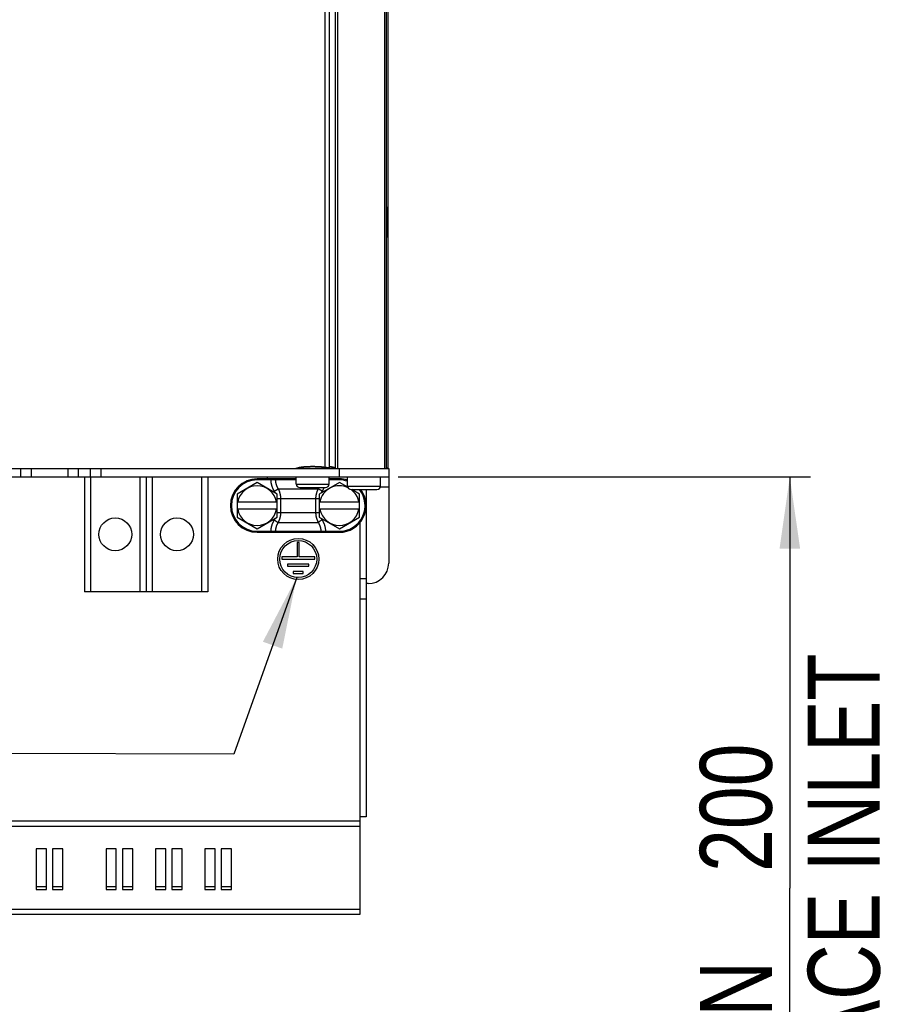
# Model space of a CAD drawing. Extents: x 0 to 594, y 0 to 420.
# Tile 12 of 131: x 109 to 152, y 147 to 195. Entities that reach past the tile are written whole.
import ezdxf

# ---------------------------------------------------------------- set-up
doc = ezdxf.new("R2010")
doc.units = 0
doc.header["$LTSCALE"] = 32.67
doc.layers.get('0').update_dxf_attribs({"linetype": 'CONTINUOUS'})
doc.styles.get("Standard").update_dxf_attribs({"font": 'txt', "width": 0.8})
doc.dimstyles.get("Standard").update_dxf_attribs({"dimtxt": 2.5, "dimasz": 2.5, "dimexe": 1.25, "dimexo": 0.625, "dimtad": 1, "dimcen": 2.5, "dimazin": 3, "dimtfac": 1, "dimtmove": 0, "dimatfit": 3})

# ---------------------------------------------------------------- blocks, each defined once
blk = doc.blocks.new('_FILLED')
at = {"color": 0, "linetype": 'BYBLOCK'}
blk.add_solid([(0, 0), (-1, 0.143), (-1, -0.143)], dxfattribs=at)
blk = doc.blocks.new('*D0')
at = {"color": 2, "linetype": 'CONTINUOUS'}
for p, q in [((127.647, 173.058), (147.704, 173.058)), ((146.704, 173.058), (146.704, 153.044)), ((146.704, 133.03), (146.704, 153.044)), ((128.787, 133.03), (147.704, 133.03))]:
    blk.add_line(p, q, dxfattribs=at)
at = {"color": 2, "linetype": 'CONTINUOUS', "xscale": 3.5, "yscale": 3.5, "zscale": 3.5}
for p, rotation in [((146.704, 173.058), 90), ((146.704, 133.03), 270)]:
    blk.add_blockref('_FILLED', p, dxfattribs=dict(at, rotation=rotation))
at = {"color": 5, "linetype": 'CONTINUOUS', "width": 0.8}
for s, p in [('AIR SPACE INLET', (151.079, 132.828)), ('200', (145.829, 153.828)), ('MIN ', (145.829, 142.628))]:
    blk.add_text(s, height=3.5, rotation=90, dxfattribs=at).set_placement(p)
blk = doc.blocks.new('EARTH_BL1', base_point=(83.872, 161.852))
at = {"color": 2, "linetype": 'CONTINUOUS'}
for p, q in [((70.515, 168.161), (66.128, 159.691)), ((122.715, 168.161), (119.658, 159.559)), ((66.128, 159.691), (53.024, 159.723)), ((119.658, 159.559), (53.024, 159.723))]:
    blk.add_line(p, q, dxfattribs=at)
at = {"color": 7, "linetype": 'CONTINUOUS', "const_width": 0.148}
blk.add_lwpolyline([(45.028, 159.544, 1), (53.028, 159.544, 1)], format="xyb", close=True, dxfattribs=at)
for points in [[(49.107, 158.47), (49.107, 162.688)], [(46.956, 158.47), (51.258, 158.47)], [(47.629, 157.439), (50.586, 157.439)], [(48.19, 156.579), (50.025, 156.579)]]:
    blk.add_lwpolyline(points, dxfattribs=at)
at = {"color": 2, "linetype": 'CONTINUOUS'}
for points in [[(69.35, 164.823), (70.515, 168.161), (68.462, 165.283)], [(122.014, 164.696), (122.715, 168.161), (121.072, 165.031)]]:
    blk.add_solid(points, dxfattribs=at)

msp = doc.modelspace()

# ---------------------------------------------------------------- linework, layer by layer
at = {"color": 9, "linetype": 'CONTINUOUS'}
for p, q in [((124.092, 269.457), (124.092, 173.514)), ((124.696, 269.457), (124.696, 173.458)), ((109.792, 173.458), (109.792, 173.058)), ((111.592, 173.058), (111.592, 173.458)), ((112.692, 173.058), (112.692, 167.458)), ((113.192, 173.458), (113.192, 173.058)), ((115.092, 173.058), (115.092, 167.458)), ((115.692, 173.058), (115.692, 167.458)), ((118.09, 173.058), (118.09, 167.458)), ((124.592, 173.46), (122.682, 173.46)), ((124.792, 173.058), (124.792, 173.458)), ((120.792, 172.908), (120.792, 172.958)), ((121.451, 172.908), (120.792, 172.908)), ((121.451, 172.908), (121.451, 172.958)), ((121.465, 172.908), (121.451, 172.908)), ((121.485, 172.908), (121.465, 172.908)), ((121.505, 172.907), (121.485, 172.908)), ((121.525, 172.907), (121.505, 172.907)), ((121.545, 172.907), (121.525, 172.907)), ((121.57, 172.907), (121.545, 172.907)), ((121.601, 172.907), (121.57, 172.907)), ((121.635, 172.906), (121.601, 172.907)), ((122.692, 172.906), (121.675, 172.906)), ((122.692, 172.708), (124.292, 172.708)), ((124.792, 172.908), (124.292, 172.908)), ((124.792, 172.908), (124.792, 172.958)), ((125.192, 172.608), (126.792, 172.608)), ((127.192, 172.558), (126.784, 172.558)), ((121.624, 172.354), (121.815, 172.474)), ((121.815, 172.474), (123.768, 172.474)), ((123.96, 172.354), (123.768, 172.474)), ((121.77, 171.997), (123.814, 171.997)), ((121.932, 171.997), (121.932, 171.319)), ((123.651, 171.319), (123.651, 171.997)), ((121.77, 171.319), (123.814, 171.319)), ((121.624, 170.962), (121.815, 170.842)), ((121.815, 170.842), (123.768, 170.842)), ((123.96, 170.962), (123.768, 170.842)), ((120.792, 170.408), (121.451, 170.408)), ((120.792, 170.408), (120.792, 170.358)), ((121.451, 170.408), (121.451, 170.358)), ((121.478, 170.408), (121.492, 170.408)), ((121.492, 170.408), (121.512, 170.408)), ((121.512, 170.408), (121.538, 170.408)), ((121.538, 170.408), (121.558, 170.409)), ((121.558, 170.409), (121.589, 170.409)), ((121.589, 170.409), (121.618, 170.409)), ((121.618, 170.409), (121.656, 170.41)), ((121.656, 170.41), (121.675, 170.41)), ((121.675, 170.41), (123.908, 170.41)), ((123.948, 170.409), (123.982, 170.409)), ((123.982, 170.409), (124.013, 170.409)), ((124.013, 170.409), (124.038, 170.408)), ((124.038, 170.408), (124.058, 170.408)), ((124.058, 170.408), (124.078, 170.408)), ((124.078, 170.408), (124.098, 170.408)), ((124.098, 170.408), (124.119, 170.408)), ((124.119, 170.408), (124.132, 170.408)), ((124.132, 170.408), (124.792, 170.408)), ((124.132, 170.408), (124.132, 170.358)), ((124.792, 170.408), (124.792, 170.358)), ((125.792, 168.112), (126.092, 168.112)), ((125.792, 156.292), (67.592, 156.292)), ((125.792, 156.042), (67.592, 156.042)), ((125.792, 152.004), (67.592, 152.004))]:
    msp.add_line(p, q, dxfattribs=at)
at = {"color": 7, "linetype": 'CONTINUOUS'}
for p, q in [((124.292, 269.457), (124.292, 173.518)), ((124.592, 269.457), (124.592, 173.458)), ((126.992, 269.457), (126.992, 173.458)), ((127.082, 173.458), (127.082, 269.457)), ((127.172, 173.483), (127.172, 269.432)), ((127.132, 184.828), (127.132, 186.088)), ((123.283, 173.551), (123.25, 173.55)), ((123.316, 173.552), (123.283, 173.551)), ((123.349, 173.552), (123.316, 173.552)), ((123.383, 173.553), (123.349, 173.552)), ((123.416, 173.553), (123.383, 173.553)), ((123.45, 173.553), (123.416, 173.553)), ((123.533, 173.553), (123.5, 173.554)), ((123.567, 173.553), (123.533, 173.553)), ((123.6, 173.553), (123.567, 173.553)), ((123.633, 173.552), (123.6, 173.553)), ((123.666, 173.552), (123.633, 173.552)), ((123.699, 173.551), (123.666, 173.552)), ((124.103, 173.512), (124.075, 173.517)), ((124.114, 173.511), (124.103, 173.512)), ((82.692, 173.058), (127.192, 173.058)), ((83.858, 173.458), (127.192, 173.458)), ((109.292, 173.058), (109.292, 173.458)), ((112.092, 173.458), (112.092, 173.058)), ((112.392, 173.058), (112.392, 167.458)), ((112.692, 173.058), (112.692, 173.458)), ((115.392, 173.058), (115.392, 167.458)), ((118.39, 173.058), (118.39, 167.458)), ((118.392, 173.058), (118.392, 167.458)), ((121.292, 172.958), (121.292, 173.058)), ((122.692, 172.708), (122.692, 173.058)), ((124.292, 172.708), (124.292, 173.058)), ((125.192, 172.608), (125.192, 173.058)), ((126.792, 172.608), (126.792, 173.058)), ((127.172, 173.483), (127.082, 173.483)), ((127.192, 173.458), (127.192, 168.858)), ((120.792, 172.787), (119.814, 172.222)), ((122.692, 172.958), (120.792, 172.958)), ((121.77, 172.222), (120.792, 172.787)), ((122.862, 172.538), (124.122, 172.538)), ((124.792, 172.787), (123.814, 172.222)), ((124.792, 172.958), (124.292, 172.958)), ((125.202, 172.55), (124.792, 172.787)), ((119.814, 172.222), (119.814, 171.093)), ((121.77, 171.093), (121.77, 172.222)), ((123.814, 172.222), (123.814, 171.093)), ((125.362, 172.438), (126.622, 172.438)), ((125.77, 172.222), (125.397, 172.438)), ((125.77, 171.093), (125.77, 172.222)), ((126.092, 172.438), (126.092, 156.512)), ((119.814, 171.838), (121.77, 171.838)), ((123.814, 171.838), (125.77, 171.838)), ((121.77, 171.478), (119.814, 171.478)), ((119.814, 171.093), (120.792, 170.528)), ((120.792, 170.528), (121.77, 171.093)), ((125.77, 171.478), (123.814, 171.478)), ((123.814, 171.093), (124.792, 170.528)), ((124.792, 170.528), (125.77, 171.093)), ((125.792, 170.827), (125.792, 151.754)), ((120.792, 170.358), (124.792, 170.358)), ((122.842, 169.858), (122.742, 169.858)), ((122.742, 169.858), (122.742, 169.158)), ((122.842, 169.158), (122.842, 169.858)), ((122.742, 169.158), (121.992, 169.158)), ((121.992, 169.158), (121.992, 169.058)), ((121.992, 169.058), (123.592, 169.058)), ((123.312, 168.808), (122.272, 168.808)), ((122.272, 168.808), (122.272, 168.708)), ((122.272, 168.708), (123.312, 168.708)), ((123.592, 169.158), (122.842, 169.158)), ((123.312, 168.708), (123.312, 168.808)), ((123.592, 169.058), (123.592, 169.158)), ((123.032, 168.458), (122.552, 168.458)), ((122.552, 168.458), (122.552, 168.358)), ((122.552, 168.358), (123.032, 168.358)), ((123.032, 168.358), (123.032, 168.458)), ((126.192, 167.858), (126.092, 167.858)), ((118.392, 167.458), (112.392, 167.458)), ((125.792, 167.112), (126.092, 167.112)), ((126.092, 156.512), (125.792, 156.512)), ((110.542, 154.958), (110.042, 154.958)), ((110.042, 154.958), (110.042, 152.966)), ((110.542, 152.966), (110.542, 154.958)), ((111.342, 154.958), (110.842, 154.958)), ((110.842, 154.958), (110.842, 152.966)), ((111.342, 152.966), (111.342, 154.958)), ((113.942, 154.958), (113.442, 154.958)), ((113.442, 154.958), (113.442, 152.966)), ((113.942, 152.966), (113.942, 154.958)), ((114.742, 154.958), (114.242, 154.958)), ((114.242, 154.958), (114.242, 152.966)), ((114.742, 152.966), (114.742, 154.958)), ((116.342, 154.958), (115.842, 154.958)), ((115.842, 154.958), (115.842, 152.966)), ((116.342, 152.966), (116.342, 154.958)), ((117.142, 154.958), (116.642, 154.958)), ((116.642, 154.958), (116.642, 152.966)), ((117.142, 152.966), (117.142, 154.958)), ((118.742, 154.958), (118.242, 154.958)), ((118.242, 154.958), (118.242, 152.966)), ((118.742, 152.966), (118.742, 154.958)), ((119.542, 154.958), (119.042, 154.958)), ((119.042, 154.958), (119.042, 152.966)), ((119.542, 152.966), (119.542, 154.958)), ((110.042, 153.116), (110.542, 153.116)), ((110.042, 152.966), (110.542, 152.966)), ((110.842, 153.116), (111.342, 153.116)), ((110.842, 152.966), (111.342, 152.966)), ((113.442, 153.116), (113.942, 153.116)), ((113.442, 152.966), (113.942, 152.966)), ((114.242, 153.116), (114.742, 153.116)), ((114.242, 152.966), (114.742, 152.966)), ((115.842, 153.116), (116.342, 153.116)), ((115.842, 152.966), (116.342, 152.966)), ((116.642, 153.116), (117.142, 153.116)), ((116.642, 152.966), (117.142, 152.966)), ((118.242, 153.116), (118.742, 153.116)), ((118.242, 152.966), (118.742, 152.966)), ((119.042, 153.116), (119.542, 153.116)), ((119.042, 152.966), (119.542, 152.966)), ((125.792, 151.754), (67.592, 151.754))]:
    msp.add_line(p, q, dxfattribs=at)
for points in [[(123.25, 173.55), (123.234, 173.549), (123.218, 173.548), (123.201, 173.548), (123.185, 173.547), (123.169, 173.546), (123.153, 173.545), (123.136, 173.544), (123.12, 173.543), (123.104, 173.541), (123.088, 173.54), (123.072, 173.539), (123.055, 173.537), (123.039, 173.536), (123.023, 173.534), (123.007, 173.532), (122.99, 173.53), (122.974, 173.528), (122.957, 173.525), (122.941, 173.523), (122.924, 173.52), (122.908, 173.517), (122.891, 173.514), (122.874, 173.511), (122.858, 173.508), (122.841, 173.504), (122.824, 173.5), (122.806, 173.496), (122.789, 173.492), (122.772, 173.487), (122.754, 173.483), (122.736, 173.477), (122.718, 173.472), (122.7, 173.466), (122.682, 173.46)], [(123.5, 173.554), (123.483, 173.554), (123.45, 173.553)], [(124.075, 173.517), (124.058, 173.52), (124.042, 173.523), (124.025, 173.525), (124.009, 173.528), (123.993, 173.53), (123.976, 173.532), (123.96, 173.534), (123.944, 173.536), (123.928, 173.537), (123.911, 173.539), (123.895, 173.54), (123.879, 173.542), (123.863, 173.543), (123.846, 173.544), (123.83, 173.545), (123.814, 173.546), (123.798, 173.547), (123.781, 173.548), (123.765, 173.548), (123.749, 173.549), (123.732, 173.55), (123.699, 173.551)], [(124.292, 173.518), (124.292, 173.517), (124.291, 173.516), (124.291, 173.515), (124.29, 173.514), (124.29, 173.513), (124.289, 173.512), (124.288, 173.511), (124.287, 173.51), (124.285, 173.509), (124.284, 173.508), (124.282, 173.507), (124.28, 173.507), (124.279, 173.506), (124.276, 173.505), (124.274, 173.504), (124.272, 173.504), (124.27, 173.503), (124.267, 173.503), (124.264, 173.502), (124.261, 173.502), (124.259, 173.501), (124.255, 173.501), (124.252, 173.5), (124.249, 173.5), (124.246, 173.5), (124.242, 173.5), (124.238, 173.5), (124.235, 173.499), (124.231, 173.499), (124.227, 173.499), (124.223, 173.499), (124.219, 173.499), (124.214, 173.499), (124.21, 173.5), (124.206, 173.5), (124.201, 173.5), (124.197, 173.5), (124.192, 173.501), (124.187, 173.501), (124.182, 173.501), (124.177, 173.502), (124.172, 173.502), (124.167, 173.503), (124.162, 173.504), (124.157, 173.504), (124.152, 173.505), (124.147, 173.506), (124.141, 173.506), (124.136, 173.507), (124.13, 173.508), (124.125, 173.509), (124.119, 173.51), (124.114, 173.511)], [(124.592, 173.489), (124.584, 173.492), (124.576, 173.495), (124.568, 173.498), (124.56, 173.501), (124.553, 173.503), (124.546, 173.506), (124.538, 173.508), (124.531, 173.51), (124.524, 173.512), (124.518, 173.514), (124.511, 173.516), (124.505, 173.518), (124.498, 173.52), (124.492, 173.521), (124.486, 173.523), (124.48, 173.524), (124.474, 173.526), (124.468, 173.527), (124.462, 173.528), (124.457, 173.53), (124.451, 173.531), (124.446, 173.532), (124.44, 173.533), (124.435, 173.534), (124.43, 173.535), (124.424, 173.536), (124.419, 173.536), (124.414, 173.537), (124.41, 173.538), (124.405, 173.539), (124.4, 173.539), (124.395, 173.54), (124.391, 173.54), (124.386, 173.541), (124.382, 173.541), (124.378, 173.542), (124.373, 173.542), (124.369, 173.543), (124.365, 173.543), (124.361, 173.543), (124.357, 173.544), (124.353, 173.544), (124.35, 173.544), (124.346, 173.545), (124.343, 173.545), (124.339, 173.545), (124.336, 173.545), (124.333, 173.545), (124.33, 173.545), (124.327, 173.545), (124.324, 173.545), (124.321, 173.545), (124.318, 173.545), (124.316, 173.545), (124.313, 173.545), (124.311, 173.545), (124.309, 173.544), (124.307, 173.544), (124.305, 173.544), (124.303, 173.544), (124.302, 173.543), (124.3, 173.543), (124.299, 173.543), (124.298, 173.542), (124.296, 173.542), (124.295, 173.541), (124.295, 173.541), (124.294, 173.54), (124.293, 173.54), (124.293, 173.539), (124.292, 173.538), (124.292, 173.538), (124.292, 173.537), (124.292, 173.536)], [(122.682, 173.46), (122.681, 173.46), (122.68, 173.459), (122.678, 173.459), (122.677, 173.458), (122.675, 173.458), (122.674, 173.458), (122.672, 173.458), (122.671, 173.458), (122.669, 173.458)]]:
    msp.add_lwpolyline(points, dxfattribs=at)
at = {"color": 9, "linetype": 'CONTINUOUS'}
for points in [[(121.451, 172.908), (121.452, 172.888), (121.453, 172.869), (121.455, 172.85), (121.457, 172.831), (121.459, 172.811), (121.462, 172.792), (121.465, 172.773), (121.468, 172.754), (121.472, 172.735), (121.476, 172.716), (121.48, 172.697), (121.485, 172.678), (121.49, 172.659), (121.495, 172.64), (121.501, 172.622), (121.506, 172.603), (121.513, 172.584), (121.519, 172.566), (121.526, 172.548), (121.534, 172.53), (121.541, 172.511), (121.549, 172.493), (121.557, 172.476), (121.566, 172.458), (121.575, 172.44), (121.584, 172.423), (121.593, 172.405), (121.603, 172.388), (121.613, 172.371)], [(121.675, 172.906), (121.67, 172.906), (121.635, 172.906)], [(121.675, 172.906), (121.675, 172.908), (121.675, 172.91), (121.675, 172.911), (121.675, 172.913), (121.675, 172.915), (121.676, 172.917), (121.676, 172.919), (121.676, 172.921), (121.677, 172.923), (121.677, 172.925), (121.678, 172.926), (121.678, 172.928), (121.679, 172.93), (121.679, 172.932), (121.68, 172.933), (121.681, 172.935), (121.682, 172.936), (121.682, 172.938), (121.683, 172.94), (121.684, 172.941), (121.685, 172.942), (121.686, 172.944), (121.687, 172.945), (121.688, 172.946), (121.69, 172.948), (121.691, 172.949), (121.692, 172.95), (121.693, 172.951), (121.694, 172.952), (121.696, 172.953), (121.697, 172.953), (121.698, 172.954), (121.7, 172.955), (121.701, 172.955), (121.702, 172.956), (121.704, 172.956), (121.705, 172.957), (121.706, 172.957), (121.708, 172.957), (121.709, 172.958), (121.711, 172.958), (121.712, 172.958)], [(121.675, 172.906), (121.676, 172.89), (121.677, 172.875), (121.679, 172.859), (121.681, 172.843), (121.683, 172.828), (121.685, 172.812), (121.688, 172.797), (121.691, 172.782), (121.694, 172.766), (121.697, 172.751), (121.701, 172.736), (121.705, 172.72), (121.71, 172.705), (121.714, 172.69), (121.719, 172.675), (121.724, 172.66), (121.73, 172.645), (121.735, 172.631), (121.741, 172.616), (121.747, 172.601), (121.754, 172.587), (121.761, 172.572), (121.768, 172.558), (121.775, 172.544), (121.782, 172.529), (121.79, 172.515), (121.798, 172.502), (121.807, 172.488), (121.815, 172.474)], [(123.768, 172.474), (123.776, 172.488), (123.785, 172.502), (123.793, 172.515), (123.801, 172.529), (123.805, 172.538)], [(123.952, 172.341), (123.97, 172.371), (123.98, 172.388), (123.99, 172.405), (123.999, 172.423), (124.009, 172.44), (124.017, 172.458), (124.026, 172.476), (124.034, 172.493), (124.042, 172.511), (124.05, 172.53), (124.053, 172.538)], [(121.613, 172.371), (121.631, 172.341), (121.639, 172.328), (121.646, 172.315), (121.653, 172.302), (121.66, 172.289), (121.663, 172.284)], [(121.815, 172.474), (121.824, 172.457), (121.832, 172.44), (121.84, 172.422), (121.847, 172.405), (121.854, 172.388), (121.861, 172.371), (121.868, 172.354), (121.874, 172.337), (121.879, 172.32), (121.885, 172.303), (121.89, 172.286), (121.895, 172.269), (121.899, 172.253), (121.903, 172.237), (121.907, 172.22), (121.91, 172.204), (121.914, 172.188), (121.917, 172.171), (121.919, 172.155), (121.922, 172.139), (121.924, 172.123), (121.926, 172.107), (121.927, 172.092), (121.929, 172.076), (121.93, 172.06), (121.931, 172.044), (121.931, 172.028), (121.932, 172.013), (121.932, 171.997)], [(123.651, 171.997), (123.652, 172.013), (123.652, 172.028), (123.653, 172.044), (123.653, 172.06), (123.655, 172.076), (123.656, 172.092), (123.658, 172.107), (123.659, 172.123), (123.662, 172.139), (123.664, 172.155), (123.667, 172.171), (123.67, 172.188), (123.673, 172.204), (123.676, 172.22), (123.68, 172.237), (123.684, 172.253), (123.689, 172.269), (123.693, 172.286), (123.698, 172.303), (123.704, 172.32), (123.709, 172.337), (123.715, 172.354), (123.722, 172.371), (123.729, 172.388), (123.736, 172.405), (123.743, 172.422), (123.751, 172.44), (123.759, 172.457), (123.768, 172.474)], [(123.92, 172.284), (123.923, 172.289), (123.93, 172.302), (123.937, 172.315), (123.944, 172.328), (123.952, 172.341)], [(121.932, 171.319), (121.932, 171.303), (121.931, 171.287), (121.931, 171.271), (121.93, 171.256), (121.929, 171.24), (121.927, 171.224), (121.926, 171.208), (121.924, 171.192), (121.922, 171.176), (121.919, 171.16), (121.917, 171.144), (121.914, 171.128), (121.91, 171.112), (121.907, 171.095), (121.903, 171.079), (121.899, 171.063), (121.895, 171.046), (121.89, 171.029), (121.885, 171.013), (121.879, 170.996), (121.874, 170.979), (121.868, 170.962), (121.861, 170.945), (121.854, 170.928), (121.847, 170.91), (121.84, 170.893), (121.832, 170.876), (121.824, 170.859), (121.815, 170.842)], [(123.768, 170.842), (123.759, 170.859), (123.751, 170.876), (123.743, 170.893), (123.736, 170.91), (123.729, 170.928), (123.722, 170.945), (123.715, 170.962), (123.709, 170.979), (123.704, 170.996), (123.698, 171.013), (123.693, 171.029), (123.689, 171.046), (123.684, 171.063), (123.68, 171.079), (123.676, 171.095), (123.673, 171.112), (123.67, 171.128), (123.667, 171.144), (123.664, 171.16), (123.662, 171.176), (123.659, 171.192), (123.658, 171.208), (123.656, 171.224), (123.655, 171.24), (123.653, 171.256), (123.653, 171.271), (123.652, 171.287), (123.652, 171.303), (123.651, 171.319)], [(121.631, 170.974), (121.613, 170.945), (121.603, 170.928), (121.593, 170.91), (121.584, 170.893), (121.575, 170.875), (121.566, 170.858), (121.557, 170.84), (121.549, 170.822), (121.541, 170.804), (121.534, 170.786), (121.526, 170.768), (121.519, 170.749), (121.513, 170.731), (121.506, 170.713), (121.501, 170.694), (121.495, 170.675), (121.49, 170.657), (121.485, 170.638), (121.48, 170.619), (121.476, 170.6), (121.472, 170.581), (121.468, 170.562), (121.465, 170.543), (121.462, 170.523), (121.459, 170.504), (121.457, 170.485), (121.455, 170.466), (121.453, 170.446), (121.452, 170.427), (121.451, 170.408)], [(121.663, 171.031), (121.66, 171.026), (121.653, 171.013), (121.646, 171), (121.639, 170.987), (121.631, 170.974)], [(121.815, 170.842), (121.807, 170.828), (121.798, 170.814), (121.79, 170.8), (121.782, 170.786), (121.775, 170.772), (121.768, 170.758), (121.761, 170.743), (121.754, 170.729), (121.747, 170.714), (121.741, 170.7), (121.735, 170.685), (121.73, 170.67), (121.724, 170.655), (121.719, 170.64), (121.714, 170.625), (121.71, 170.61), (121.705, 170.595), (121.701, 170.58), (121.697, 170.565), (121.694, 170.549), (121.691, 170.534), (121.688, 170.519), (121.685, 170.503), (121.683, 170.488), (121.681, 170.472), (121.679, 170.457), (121.677, 170.441), (121.676, 170.425), (121.675, 170.41)], [(123.908, 170.41), (123.907, 170.425), (123.906, 170.441), (123.904, 170.457), (123.903, 170.472), (123.9, 170.488), (123.898, 170.503), (123.895, 170.519), (123.892, 170.534), (123.889, 170.549), (123.886, 170.565), (123.882, 170.58), (123.878, 170.595), (123.874, 170.61), (123.869, 170.625), (123.864, 170.64), (123.859, 170.655), (123.854, 170.67), (123.848, 170.685), (123.842, 170.7), (123.836, 170.714), (123.829, 170.729), (123.823, 170.743), (123.816, 170.758), (123.808, 170.772), (123.801, 170.786), (123.793, 170.8), (123.785, 170.814), (123.776, 170.828), (123.768, 170.842)], [(123.97, 170.945), (123.952, 170.974), (123.944, 170.987), (123.937, 171), (123.93, 171.013), (123.923, 171.026), (123.92, 171.031)], [(124.132, 170.408), (124.131, 170.427), (124.13, 170.446), (124.128, 170.466), (124.126, 170.485), (124.124, 170.504), (124.121, 170.523), (124.118, 170.543), (124.115, 170.562), (124.111, 170.581), (124.107, 170.6), (124.103, 170.619), (124.099, 170.638), (124.094, 170.657), (124.088, 170.675), (124.083, 170.694), (124.077, 170.713), (124.07, 170.731), (124.064, 170.749), (124.057, 170.768), (124.05, 170.786), (124.042, 170.804), (124.034, 170.822), (124.026, 170.84), (124.017, 170.858), (124.009, 170.875), (123.999, 170.893), (123.99, 170.91), (123.98, 170.928), (123.97, 170.945)], [(121.451, 170.408), (121.458, 170.408), (121.478, 170.408)], [(121.675, 170.41), (121.675, 170.408), (121.675, 170.406), (121.675, 170.404), (121.675, 170.402), (121.675, 170.4), (121.676, 170.398), (121.676, 170.396), (121.676, 170.395), (121.677, 170.393), (121.677, 170.391), (121.678, 170.389), (121.678, 170.387), (121.679, 170.386), (121.679, 170.384), (121.68, 170.382), (121.681, 170.381), (121.682, 170.379), (121.682, 170.378), (121.683, 170.376), (121.684, 170.375), (121.685, 170.373), (121.686, 170.372), (121.687, 170.37), (121.688, 170.369), (121.69, 170.368), (121.691, 170.367), (121.692, 170.366), (121.693, 170.365), (121.694, 170.364), (121.696, 170.363), (121.697, 170.362), (121.698, 170.361), (121.7, 170.361), (121.701, 170.36), (121.702, 170.36), (121.704, 170.359), (121.705, 170.359), (121.706, 170.358), (121.708, 170.358), (121.709, 170.358), (121.711, 170.358), (121.712, 170.358)], [(123.908, 170.41), (123.908, 170.408), (123.908, 170.406), (123.908, 170.404), (123.908, 170.402), (123.908, 170.4), (123.908, 170.398), (123.907, 170.396), (123.907, 170.395), (123.907, 170.393), (123.906, 170.391), (123.906, 170.389), (123.905, 170.387), (123.904, 170.386), (123.904, 170.384), (123.903, 170.382), (123.902, 170.381), (123.902, 170.379), (123.901, 170.378), (123.9, 170.376), (123.899, 170.375), (123.898, 170.373), (123.897, 170.372), (123.896, 170.37), (123.895, 170.369), (123.894, 170.368), (123.893, 170.367), (123.891, 170.366), (123.89, 170.365), (123.889, 170.364), (123.888, 170.363), (123.886, 170.362), (123.885, 170.361), (123.884, 170.361), (123.882, 170.36), (123.881, 170.36), (123.88, 170.359), (123.878, 170.359), (123.877, 170.358), (123.875, 170.358), (123.874, 170.358), (123.872, 170.358), (123.871, 170.358)], [(123.908, 170.41), (123.913, 170.41), (123.948, 170.409)]]:
    msp.add_lwpolyline(points, dxfattribs=at)
at = {"color": 7, "linetype": 'CONTINUOUS'}
for centre, radius in [((113.892, 170.258), 0.8), ((116.892, 170.258), 0.8), ((122.792, 169.058), 1), ((122.792, 169.058), 0.9)]:
    msp.add_circle(centre, radius, dxfattribs=at)
for centre, radius, start, end in [((126.962, 186.088), 0.17, 0, 45.0979), ((126.962, 184.828), 0.17, 314.9021, 360), ((120.792, 171.658), 1.3, 90, 270), ((120.792, 171.658), 0.964, 10.7565, 169.2435), ((122.862, 172.708), 0.17, 180, 270), ((124.792, 171.658), 0.964, 64.0955, 169.2435), ((124.122, 172.708), 0.17, 270, 360), ((124.792, 171.658), 1.3, 72.0791, 90), ((125.362, 172.608), 0.17, 180, 270), ((126.622, 172.608), 0.17, 270, 360), ((124.792, 171.658), 1.3, 270, 36.8714), ((124.792, 171.658), 0.964, 10.7565, 53.9784), ((120.792, 171.658), 0.964, 190.7565, 349.2435), ((124.792, 171.658), 0.964, 190.7565, 349.2435), ((126.192, 168.858), 1, 270, 360)]:
    msp.add_arc(centre, radius, start, end, dxfattribs=at)
at = {"color": 9, "linetype": 'CONTINUOUS'}
for centre, start, end in [((120.792, 171.658), 90, 270), ((124.792, 171.658), 71.3367, 90), ((124.792, 171.658), 270, 38.6098)]:
    msp.add_arc(centre, 1.25, start, end, dxfattribs=at)

# ---------------------------------------------------------------- block references
at = {"color": 2, "linetype": 'CONTINUOUS'}
msp.add_blockref('EARTH_BL1', (83.872, 161.852), dxfattribs=at)

# ---------------------------------------------------------------- dimensions: what is measured, and where the dimension line sits
dim = msp.add_linear_dim(base=(146.704, 173.058), p1=(128.787, 133.03), p2=(127.647, 173.058), angle=90, dimstyle='Standard', dxfattribs=at)
dim.commit()
dim.dimension.update_dxf_attribs({"geometry": '*D0', "text_midpoint": (146.704, 153.828), "dimtype": 128})

doc.saveas('drawing.dxf')
